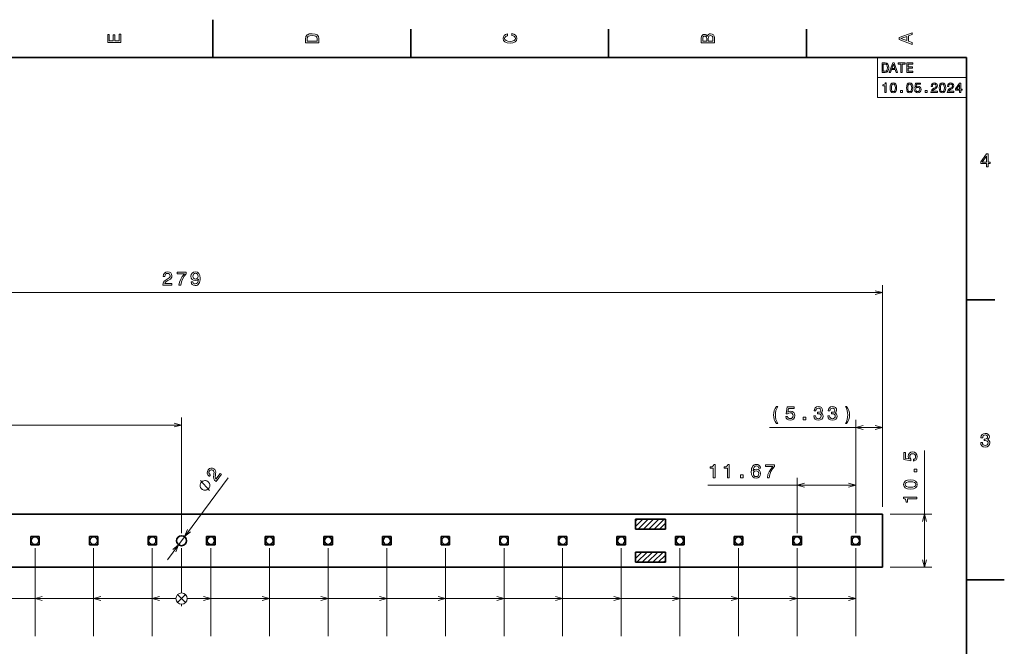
# Model space of a CAD drawing. Extents: x 0 to 420, y 0 to 297.
# Tile 16 of 16: x 159 to 420, y 131 to 297. Entities that reach past the tile are written whole.
import ezdxf

# ---------------------------------------------------------------- set-up
doc = ezdxf.new("R2010")
doc.units = 0

msp = doc.modelspace()

# ---------------------------------------------------------------- linework, layer by layer
at = {"color": 7, "lineweight": 35}
for p, q in [((210, 287), (210, 297)), ((262.5, 287), (262.5, 294.5)), ((315, 287), (315, 294.5)), ((367.5, 287), (367.5, 294.5)), ((410, 287), (10, 287)), ((410, 10), (410, 287)), ((410, 222.699997), (417.5, 222.699997)), ((387.682922, 165.842682), (15.68292, 165.842682)), ((387.682922, 151.842682), (387.682922, 165.842682)), ((322.126251, 164.576019), (330.126251, 164.576019)), ((322.126251, 164.576019), (322.126251, 161.909348)), ((330.126251, 161.909348), (330.126251, 164.576019)), ((161.660309, 159.976013), (163.926971, 159.976013)), ((161.660309, 157.709351), (161.660309, 159.976013)), ((163.926971, 159.976013), (163.926971, 157.709351)), ((177.215851, 159.976013), (179.482513, 159.976013)), ((177.215851, 157.709351), (177.215851, 159.976013)), ((179.482513, 159.976013), (179.482513, 157.709351)), ((192.771423, 159.976013), (195.038086, 159.976013)), ((192.771423, 157.709351), (192.771423, 159.976013)), ((195.038086, 159.976013), (195.038086, 157.709351)), ((208.326965, 159.976013), (210.593628, 159.976013)), ((208.326965, 157.709351), (208.326965, 159.976013)), ((210.593628, 159.976013), (210.593628, 157.709351)), ((223.882538, 159.976013), (226.1492, 159.976013)), ((223.882538, 157.709351), (223.882538, 159.976013)), ((226.1492, 159.976013), (226.1492, 157.709351)), ((239.43811, 159.976013), (241.704773, 159.976013)), ((239.43811, 157.709351), (239.43811, 159.976013)), ((241.704773, 159.976013), (241.704773, 157.709351)), ((254.993652, 159.976013), (257.260315, 159.976013)), ((254.993652, 157.709351), (254.993652, 159.976013)), ((257.260315, 159.976013), (257.260315, 157.709351)), ((270.549225, 159.976013), (272.815887, 159.976013)), ((270.549225, 157.709351), (270.549225, 159.976013)), ((272.815887, 159.976013), (272.815887, 157.709351)), ((286.104767, 159.976013), (288.37146, 159.976013)), ((286.104767, 157.709351), (286.104767, 159.976013)), ((288.37146, 159.976013), (288.37146, 157.709351)), ((301.660339, 159.976013), (303.927002, 159.976013)), ((301.660339, 157.709351), (301.660339, 159.976013)), ((303.927002, 159.976013), (303.927002, 157.709351)), ((317.215881, 159.976013), (319.482544, 159.976013)), ((317.215881, 157.709351), (317.215881, 159.976013)), ((319.482544, 159.976013), (319.482544, 157.709351)), ((330.126251, 161.909348), (322.126251, 161.909348)), ((332.771454, 159.976013), (335.038116, 159.976013)), ((332.771454, 157.709351), (332.771454, 159.976013)), ((335.038116, 159.976013), (335.038116, 157.709351)), ((348.327026, 159.976013), (350.593689, 159.976013)), ((348.327026, 157.709351), (348.327026, 159.976013)), ((350.593689, 159.976013), (350.593689, 157.709351)), ((363.882568, 159.976013), (366.149261, 159.976013)), ((363.882568, 157.709351), (363.882568, 159.976013)), ((366.149261, 159.976013), (366.149261, 157.709351)), ((379.43811, 159.976013), (381.704803, 159.976013)), ((379.43811, 157.709351), (379.43811, 159.976013)), ((381.704803, 159.976013), (381.704803, 157.709351)), ((163.926971, 157.709351), (161.660309, 157.709351)), ((179.482513, 157.709351), (177.215851, 157.709351)), ((195.038086, 157.709351), (192.771423, 157.709351)), ((210.593628, 157.709351), (208.326965, 157.709351)), ((226.1492, 157.709351), (223.882538, 157.709351)), ((241.704773, 157.709351), (239.43811, 157.709351)), ((257.260315, 157.709351), (254.993652, 157.709351)), ((272.815887, 157.709351), (270.549225, 157.709351)), ((288.37146, 157.709351), (286.104767, 157.709351)), ((303.927002, 157.709351), (301.660339, 157.709351)), ((319.482544, 157.709351), (317.215881, 157.709351)), ((335.038116, 157.709351), (332.771454, 157.709351)), ((350.593689, 157.709351), (348.327026, 157.709351)), ((366.149261, 157.709351), (363.882568, 157.709351)), ((381.704803, 157.709351), (379.43811, 157.709351)), ((330.126251, 155.776016), (322.126251, 155.776016)), ((322.126251, 155.776016), (322.126251, 153.109344)), ((330.126251, 153.109344), (330.126251, 155.776016)), ((387.682922, 151.842682), (15.68292, 151.842682)), ((322.126251, 153.109344), (330.126251, 153.109344)), ((410, 148.5), (420, 148.5))]:
    msp.add_line(p, q, dxfattribs=at)
at = {"color": 7, "lineweight": 13}
for p, q in [((386.314117, 287), (410, 287)), ((386.314117, 287), (386.314117, 276.361664)), ((410, 287), (410, 276.361664)), ((386.314117, 281.680847), (410, 281.680847)), ((386.314117, 276.361664), (410, 276.361664)), ((387.682922, 167.842682), (387.682922, 226.621323)), ((15.68292, 224.621323), (387.682922, 224.621323)), ((201.682922, 160.842682), (201.682922, 191.516296)), ((380.571472, 160.842682), (380.571472, 190.876404)), ((387.682922, 167.842682), (387.682922, 190.876404)), ((81.239586, 189.516296), (201.682922, 189.516296)), ((357.697388, 188.876404), (387.682922, 188.876404)), ((398.795959, 151.842682), (398.795959, 182.726456)), ((197.908112, 153.757217), (214.070557, 175.531433)), ((365.01593, 160.842682), (365.01593, 175.552551)), ((380.571472, 160.842682), (380.571472, 175.552551)), ((341.359406, 173.552551), (380.571472, 173.552551)), ((389.682922, 165.842682), (400.795959, 165.842682)), ((322.126251, 162.604721), (324.097565, 164.576019)), ((322.126251, 164.018921), (322.68335, 164.576019)), ((322.845093, 161.909348), (325.51178, 164.576019)), ((324.259308, 161.909348), (326.925964, 164.576019)), ((325.673523, 161.909348), (328.34021, 164.576019)), ((327.087738, 161.909348), (329.754395, 164.576019)), ((328.501953, 161.909348), (330.126251, 163.533646)), ((329.916168, 161.909348), (330.126251, 162.119431)), ((162.79364, 156.842682), (162.79364, 133.489853)), ((178.349182, 156.842682), (178.349182, 133.489853)), ((193.904755, 156.842682), (193.904755, 133.489853)), ((201.682922, 156.842682), (201.682922, 144.989853)), ((201.682922, 156.842682), (201.682922, 144.989853)), ((201.682922, 156.842682), (201.682922, 144.989853)), ((201.682922, 156.842682), (201.682922, 144.989853)), ((201.682922, 156.842682), (201.682922, 144.989853)), ((201.682922, 156.842682), (201.682922, 144.989853)), ((201.682922, 156.842682), (201.682922, 144.989853)), ((201.682922, 156.842682), (201.682922, 144.989853)), ((201.682922, 156.842682), (201.682922, 144.989853)), ((201.682922, 156.842682), (201.682922, 144.989853)), ((201.682922, 156.842682), (201.682922, 144.989853)), ((201.682922, 156.842682), (201.682922, 144.989853)), ((201.682922, 156.842682), (201.682922, 144.989853)), ((201.682922, 156.842682), (201.682922, 144.989853)), ((201.682922, 156.842682), (201.682922, 144.989853)), ((201.682922, 156.842682), (201.682922, 144.989853)), ((201.682922, 156.842682), (201.682922, 144.989853)), ((201.682922, 156.842682), (201.682922, 144.989853)), ((201.682922, 156.842682), (201.682922, 144.989853)), ((201.682922, 156.842682), (201.682922, 144.989853)), ((201.682922, 156.842682), (201.682922, 144.989853)), ((201.682922, 156.842682), (201.682922, 144.989853)), ((201.682922, 156.842682), (201.682922, 144.989853)), ((201.682922, 156.842682), (201.682922, 144.989853)), ((209.460327, 156.842682), (209.460327, 133.489853)), ((225.015869, 156.842682), (225.015869, 133.489853)), ((240.571411, 156.842682), (240.571411, 133.489853)), ((256.126984, 156.842682), (256.126984, 133.489853)), ((271.682556, 156.842682), (271.682556, 133.489853)), ((287.238098, 156.842682), (287.238098, 133.489853)), ((302.793671, 156.842682), (302.793671, 133.489853)), ((318.349243, 156.842682), (318.349243, 133.489853)), ((333.904785, 156.842682), (333.904785, 133.489853)), ((349.460358, 156.842682), (349.460358, 133.489853)), ((365.01593, 156.842682), (365.01593, 133.489853)), ((380.571472, 156.842682), (380.571472, 133.489853)), ((322.126251, 154.119431), (323.782837, 155.776016)), ((322.126251, 155.533646), (322.368622, 155.776016)), ((322.530396, 153.109344), (325.197052, 155.776016)), ((323.94458, 153.109344), (326.611267, 155.776016)), ((325.358826, 153.109344), (328.025482, 155.776016)), ((326.77301, 153.109344), (329.439697, 155.776016)), ((328.187256, 153.109344), (330.126251, 155.04837)), ((329.60144, 153.109344), (330.126251, 153.634155)), ((389.682922, 151.842682), (400.795959, 151.842682)), ((200.622253, 142.429199), (202.743591, 144.550507)), ((202.743591, 142.429199), (200.622253, 144.550507)), ((200.622253, 142.429199), (202.743591, 144.550507)), ((202.743591, 142.429199), (200.622253, 144.550507)), ((200.622253, 142.429199), (202.743591, 144.550507)), ((202.743591, 142.429199), (200.622253, 144.550507)), ((200.622253, 142.429199), (202.743591, 144.550507)), ((202.743591, 142.429199), (200.622253, 144.550507)), ((200.622253, 142.429199), (202.743591, 144.550507)), ((202.743591, 142.429199), (200.622253, 144.550507)), ((200.622253, 142.429199), (202.743591, 144.550507)), ((202.743591, 142.429199), (200.622253, 144.550507)), ((200.622253, 142.429199), (202.743591, 144.550507)), ((202.743591, 142.429199), (200.622253, 144.550507)), ((200.622253, 142.429199), (202.743591, 144.550507)), ((202.743591, 142.429199), (200.622253, 144.550507)), ((200.622253, 142.429199), (202.743591, 144.550507)), ((202.743591, 142.429199), (200.622253, 144.550507)), ((200.622253, 142.429199), (202.743591, 144.550507)), ((202.743591, 142.429199), (200.622253, 144.550507)), ((200.622253, 142.429199), (202.743591, 144.550507)), ((202.743591, 142.429199), (200.622253, 144.550507)), ((200.622253, 142.429199), (202.743591, 144.550507)), ((202.743591, 142.429199), (200.622253, 144.550507)), ((202.743591, 144.550507), (200.622253, 142.429199)), ((200.622253, 144.550507), (202.743591, 142.429199)), ((202.743591, 144.550507), (200.622253, 142.429199)), ((200.622253, 144.550507), (202.743591, 142.429199)), ((202.743591, 144.550507), (200.622253, 142.429199)), ((200.622253, 144.550507), (202.743591, 142.429199)), ((202.743591, 144.550507), (200.622253, 142.429199)), ((200.622253, 144.550507), (202.743591, 142.429199)), ((202.743591, 144.550507), (200.622253, 142.429199)), ((200.622253, 144.550507), (202.743591, 142.429199)), ((202.743591, 144.550507), (200.622253, 142.429199)), ((200.622253, 144.550507), (202.743591, 142.429199)), ((202.743591, 144.550507), (200.622253, 142.429199)), ((200.622253, 144.550507), (202.743591, 142.429199)), ((202.743591, 144.550507), (200.622253, 142.429199)), ((200.622253, 144.550507), (202.743591, 142.429199)), ((202.743591, 144.550507), (200.622253, 142.429199)), ((200.622253, 144.550507), (202.743591, 142.429199)), ((202.743591, 144.550507), (200.622253, 142.429199)), ((200.622253, 144.550507), (202.743591, 142.429199)), ((202.743591, 144.550507), (200.622253, 142.429199)), ((200.622253, 144.550507), (202.743591, 142.429199)), ((202.743591, 144.550507), (200.622253, 142.429199)), ((200.622253, 144.550507), (202.743591, 142.429199)), ((22.793587, 143.489853), (200.182922, 143.489853)), ((38.349148, 143.489853), (200.182922, 143.489853)), ((53.904709, 143.489853), (200.182922, 143.489853)), ((69.460266, 143.489853), (200.182922, 143.489853)), ((85.015823, 143.489853), (200.182922, 143.489853)), ((100.571388, 143.489853), (200.182922, 143.489853)), ((116.126953, 143.489853), (200.182922, 143.489853)), ((131.682495, 143.489853), (200.182922, 143.489853)), ((147.238068, 143.489853), (200.182922, 143.489853)), ((162.79364, 143.489853), (200.182922, 143.489853)), ((178.349182, 143.489853), (200.182922, 143.489853)), ((193.904755, 143.489853), (200.182922, 143.489853)), ((201.682922, 141.989853), (201.682922, 141.489853)), ((201.682922, 141.989853), (201.682922, 141.489853)), ((201.682922, 141.989853), (201.682922, 141.489853)), ((201.682922, 141.989853), (201.682922, 141.489853)), ((201.682922, 141.989853), (201.682922, 141.489853)), ((201.682922, 141.989853), (201.682922, 141.489853)), ((201.682922, 141.989853), (201.682922, 141.489853)), ((201.682922, 141.989853), (201.682922, 141.489853)), ((201.682922, 141.989853), (201.682922, 141.489853)), ((201.682922, 141.989853), (201.682922, 141.489853)), ((201.682922, 141.989853), (201.682922, 141.489853)), ((201.682922, 141.989853), (201.682922, 141.489853)), ((201.682922, 141.989853), (201.682922, 141.489853)), ((201.682922, 141.989853), (201.682922, 141.489853)), ((201.682922, 141.989853), (201.682922, 141.489853)), ((201.682922, 141.989853), (201.682922, 141.489853)), ((201.682922, 141.989853), (201.682922, 141.489853)), ((201.682922, 141.989853), (201.682922, 141.489853)), ((201.682922, 141.989853), (201.682922, 141.489853)), ((201.682922, 141.989853), (201.682922, 141.489853)), ((201.682922, 141.989853), (201.682922, 141.489853)), ((201.682922, 141.989853), (201.682922, 141.489853)), ((201.682922, 141.989853), (201.682922, 141.489853)), ((201.682922, 141.989853), (201.682922, 141.489853)), ((203.182922, 143.489853), (209.460327, 143.489853)), ((203.182922, 143.489853), (225.015869, 143.489853)), ((203.182922, 143.489853), (240.571411, 143.489853)), ((203.182922, 143.489853), (256.126984, 143.489853)), ((203.182922, 143.489853), (271.682556, 143.489853)), ((203.182922, 143.489853), (287.238098, 143.489853)), ((203.182922, 143.489853), (302.793671, 143.489853)), ((203.182922, 143.489853), (318.349243, 143.489853)), ((203.182922, 143.489853), (333.904785, 143.489853)), ((203.182922, 143.489853), (349.460358, 143.489853)), ((203.182922, 143.489853), (365.01593, 143.489853)), ((203.182922, 143.489853), (380.571472, 143.489853))]:
    msp.add_line(p, q, dxfattribs=at)
for points in [[(185.583206, 290.940918), (185.583206, 293.159943), (185.159576, 293.159943), (185.159576, 291.404907), (183.974411, 291.404907), (183.974411, 292.968292), (183.555832, 292.968292), (183.555832, 291.404907), (182.506836, 291.404907), (182.506836, 293.119598), (182.083206, 293.119598), (182.083206, 290.940918)], [(234.583206, 291.994965), (234.583206, 290.829987), (238.083206, 290.829987), (238.083206, 291.994965), (237.97226, 292.544678), (237.634354, 292.953186), (237.084641, 293.205322), (236.333206, 293.296112), (235.566635, 293.215424), (235.264038, 293.114563), (235.021973, 292.973358), (234.694153, 292.56485), (234.613464, 292.297546)], [(235.001801, 291.959656), (235.077438, 292.342957), (235.309433, 292.605194), (235.722977, 292.761536), (236.333206, 292.811951), (236.923264, 292.7565), (237.336807, 292.600159), (237.583923, 292.332855), (237.664612, 291.959656), (237.664612, 291.299011), (235.001801, 291.299011)], [(289.282074, 292.817017), (289.705688, 292.716156), (290.008301, 292.549713), (290.194885, 292.317719), (290.255402, 292.04541), (290.164642, 291.71759), (289.892303, 291.460388), (289.448486, 291.28891), (288.833221, 291.233429), (288.222992, 291.28891), (287.774139, 291.455353), (287.501801, 291.712555), (287.405975, 292.04541), (287.456421, 292.287476), (287.597626, 292.494232), (287.824585, 292.65564), (288.137268, 292.766571), (288.137268, 293.245697), (287.658142, 293.094391), (287.295044, 292.832153), (287.068085, 292.47406), (286.987396, 292.04541), (287.113495, 291.510803), (287.466492, 291.102325), (288.046478, 290.840057), (288.833221, 290.749298), (289.619965, 290.840057), (290.199951, 291.102325), (290.558014, 291.510803), (290.679047, 292.04541), (290.583221, 292.514404), (290.315918, 292.89267), (289.877167, 293.159943), (289.282074, 293.301147)], [(341.192017, 292.630402), (340.899506, 292.983429), (340.70282, 293.074219), (340.460754, 293.104462), (340.082489, 293.03891), (339.810181, 292.842224), (339.643738, 292.524506), (339.583221, 292.080688), (339.583221, 290.835022), (343.083221, 290.835022), (343.083221, 292.151306), (343.012604, 292.620331), (342.805847, 292.968292), (342.478027, 293.18515), (342.034241, 293.260803), (341.736694, 293.215424), (341.489563, 293.094391), (341.308014, 292.897705)], [(341.035675, 291.984863), (341.035675, 291.299011), (340.001801, 291.299011), (340.001801, 292.025208), (340.032074, 292.297546), (340.122833, 292.489197), (340.279175, 292.605194), (340.511169, 292.645538), (340.743164, 292.600159), (340.904541, 292.479126), (341.005402, 292.272339)], [(342.664642, 292.095825), (342.664642, 291.299011), (341.45929, 291.299011), (341.45929, 292.050446), (341.494598, 292.368164), (341.600525, 292.595093), (341.782074, 292.731262), (342.044312, 292.776672), (342.321686, 292.731262), (342.513336, 292.605194), (342.629333, 292.393372)], [(395.583221, 290.466858), (395.583221, 290.930847), (394.554413, 291.299011), (394.554413, 292.695984), (395.583221, 293.064117), (395.583221, 293.538177), (392.078186, 292.257202), (392.078186, 291.742798)], [(394.125732, 291.460388), (392.582489, 292), (394.125732, 292.539642)], [(388.394806, 285.530975), (387.562683, 285.530975), (387.562683, 283.030975), (388.394806, 283.030975), (388.787476, 283.110229), (389.079254, 283.351593), (389.259369, 283.744232), (389.324219, 284.280975), (389.266571, 284.828522), (389.194519, 285.044678), (389.093658, 285.21756), (388.80188, 285.451721), (388.610962, 285.509369)], [(388.369598, 285.231995), (388.643372, 285.177948), (388.830688, 285.012238), (388.942352, 284.716858), (388.978394, 284.280975), (388.938751, 283.859497), (388.827087, 283.564117), (388.636169, 283.387604), (388.369598, 283.329956), (387.897705, 283.329956), (387.897705, 285.231995)], [(389.471893, 283.030975), (389.803314, 283.030975), (390.066284, 283.765839), (391.064117, 283.765839), (391.327087, 283.030975), (391.66571, 283.030975), (390.750702, 285.534576), (390.38327, 285.534576)], [(390.181549, 284.072052), (390.566986, 285.174347), (390.952454, 284.072052)], [(392.569885, 283.030975), (392.901306, 283.030975), (392.901306, 285.228394), (393.657776, 285.228394), (393.657776, 285.530975), (391.809784, 285.530975), (391.809784, 285.228394), (392.569885, 285.228394)], [(394.147705, 283.030975), (395.732697, 283.030975), (395.732697, 283.333557), (394.479095, 283.333557), (394.479095, 284.180115), (395.595825, 284.180115), (395.595825, 284.479095), (394.479095, 284.479095), (394.479095, 285.228394), (395.703888, 285.228394), (395.703888, 285.530975), (394.147705, 285.530975)], [(388.333557, 277.711823), (388.661377, 277.711823), (388.661377, 280.229828), (388.416412, 280.229828), (388.351593, 280.010101), (388.221893, 279.862396), (388.023773, 279.77594), (387.75, 279.747131), (387.75, 279.491364), (388.333557, 279.491364)], [(389.698853, 278.933014), (389.752869, 278.367432), (389.92218, 277.963989), (390.192352, 277.719025), (390.566986, 277.639771), (390.938049, 277.719025), (391.208221, 277.963989), (391.373901, 278.367432), (391.431549, 278.933014), (391.373901, 279.494965), (391.305481, 279.718292), (391.208221, 279.902039), (390.938049, 280.146973), (390.566986, 280.229828), (390.192352, 280.146973), (389.92218, 279.898407), (389.752869, 279.494965)], [(390.044678, 278.933014), (390.073486, 279.368896), (390.163544, 279.682281), (390.325653, 279.865997), (390.566986, 279.930847), (390.804749, 279.865997), (390.966858, 279.682281), (391.056915, 279.368896), (391.085724, 278.933014), (391.056915, 278.49353), (390.966858, 278.180115), (390.804749, 277.996399), (390.566986, 277.935181), (390.325653, 277.996399), (390.163544, 278.180115), (390.073486, 278.49353)], [(394.036011, 278.933014), (394.090057, 278.367432), (394.259369, 277.963989), (394.529541, 277.719025), (394.904175, 277.639771), (395.275208, 277.719025), (395.54538, 277.963989), (395.71109, 278.367432), (395.768738, 278.933014), (395.71109, 279.494965), (395.642639, 279.718292), (395.54538, 279.902039), (395.275208, 280.146973), (394.904175, 280.229828), (394.529541, 280.146973), (394.259369, 279.898407), (394.090057, 279.494965)], [(394.381836, 278.933014), (394.410645, 279.368896), (394.500732, 279.682281), (394.662811, 279.865997), (394.904175, 279.930847), (395.141937, 279.865997), (395.304016, 279.682281), (395.394104, 279.368896), (395.422913, 278.933014), (395.394104, 278.49353), (395.304016, 278.180115), (395.141937, 277.996399), (394.904175, 277.935181), (394.662811, 277.996399), (394.500732, 278.180115), (394.410645, 278.49353)], [(396.179382, 278.363831), (396.258636, 278.068451), (396.43515, 277.837891), (396.694519, 277.693817), (397.02594, 277.639771), (397.389771, 277.70462), (397.674347, 277.881134), (397.854462, 278.162109), (397.922913, 278.522339), (397.861664, 278.857361), (397.688751, 279.120331), (397.418579, 279.289642), (397.069153, 279.350861), (396.798981, 279.307648), (396.590057, 279.188782), (396.690918, 279.862396), (397.786011, 279.862396), (397.786011, 280.157776), (396.449554, 280.157776), (396.251434, 278.832153), (396.539612, 278.832153), (396.748566, 279.001434), (397.015137, 279.062683), (397.245667, 279.023071), (397.42218, 278.907776), (397.533844, 278.731262), (397.573486, 278.504333), (397.533844, 278.277374), (397.418579, 278.100861), (397.242065, 277.989197), (397.015137, 277.949585), (396.824219, 277.974792), (396.676514, 278.057648), (396.568451, 278.187317), (396.514404, 278.363831)], [(400.530975, 277.711823), (402.249268, 277.711823), (402.249268, 278.021606), (400.891205, 278.021606), (400.966858, 278.190918), (401.096527, 278.331421), (401.496399, 278.587189), (401.708923, 278.695251), (401.946686, 278.850159), (402.115997, 279.030273), (402.213257, 279.242798), (402.249268, 279.484161), (402.188049, 279.786743), (402.018738, 280.024506), (401.759369, 280.175812), (401.424347, 280.229828), (401.078522, 280.16861), (400.815552, 279.999298), (400.64624, 279.729126), (400.588623, 279.372498), (400.588623, 279.322052), (400.916412, 279.322052), (400.916412, 279.350861), (400.948853, 279.595825), (401.046112, 279.77594), (401.201019, 279.891205), (401.406342, 279.930847), (401.615265, 279.894806), (401.770172, 279.804749), (401.871033, 279.664276), (401.907043, 279.487762), (401.881836, 279.322052), (401.813385, 279.181549), (401.69812, 279.059082), (401.539612, 278.951019), (401.327087, 278.835754), (400.97406, 278.612396), (400.725494, 278.374634), (400.57782, 278.086456), (400.530975, 277.722626)], [(402.710358, 278.933014), (402.764404, 278.367432), (402.933716, 277.963989), (403.203888, 277.719025), (403.578522, 277.639771), (403.949554, 277.719025), (404.219727, 277.963989), (404.385437, 278.367432), (404.443085, 278.933014), (404.385437, 279.494965), (404.316986, 279.718292), (404.219727, 279.902039), (403.949554, 280.146973), (403.578522, 280.229828), (403.203888, 280.146973), (402.933716, 279.898407), (402.764404, 279.494965)], [(403.056183, 278.933014), (403.085022, 279.368896), (403.175079, 279.682281), (403.337158, 279.865997), (403.578522, 279.930847), (403.816284, 279.865997), (403.978394, 279.682281), (404.068451, 279.368896), (404.09726, 278.933014), (404.068451, 278.49353), (403.978394, 278.180115), (403.816284, 277.996399), (403.578522, 277.935181), (403.337158, 277.996399), (403.175079, 278.180115), (403.085022, 278.49353)], [(404.868164, 277.711823), (406.586456, 277.711823), (406.586456, 278.021606), (405.228394, 278.021606), (405.304016, 278.190918), (405.433716, 278.331421), (405.833557, 278.587189), (406.046112, 278.695251), (406.283875, 278.850159), (406.453156, 279.030273), (406.550415, 279.242798), (406.586456, 279.484161), (406.525208, 279.786743), (406.355896, 280.024506), (406.096527, 280.175812), (405.761536, 280.229828), (405.41571, 280.16861), (405.15274, 279.999298), (404.983429, 279.729126), (404.925781, 279.372498), (404.925781, 279.322052), (405.253601, 279.322052), (405.253601, 279.350861), (405.286011, 279.595825), (405.38327, 279.77594), (405.538177, 279.891205), (405.7435, 279.930847), (405.952454, 279.894806), (406.107361, 279.804749), (406.208221, 279.664276), (406.244232, 279.487762), (406.219025, 279.322052), (406.150574, 279.181549), (406.035309, 279.059082), (405.876801, 278.951019), (405.664246, 278.835754), (405.311249, 278.612396), (405.062683, 278.374634), (404.914978, 278.086456), (404.868164, 277.722626)], [(408.113831, 277.711823), (408.438049, 277.711823), (408.438049, 278.331421), (408.794678, 278.331421), (408.794678, 278.619598), (408.438049, 278.619598), (408.438049, 280.157776), (408.110229, 280.157776), (407.015137, 278.648407), (407.015137, 278.331421), (408.113831, 278.331421)], [(407.317719, 278.619598), (408.113831, 279.739929), (408.113831, 278.619598)], [(392.48703, 277.711823), (392.984131, 277.711823), (392.984131, 278.248566), (392.48703, 278.248566)], [(398.992798, 277.711823), (399.489899, 277.711823), (399.489899, 278.248566), (398.992798, 278.248566)], [(415.277374, 257.966766), (415.731262, 257.966766), (415.731262, 258.834198), (416.23056, 258.834198), (416.23056, 259.237671), (415.731262, 259.237671), (415.731262, 261.391113), (415.272339, 261.391113), (413.739197, 259.278015), (413.739197, 258.834198), (415.277374, 258.834198)], [(414.162842, 259.237671), (415.277374, 260.806091), (415.277374, 259.237671)], [(196.71637, 226.621323), (199.121979, 226.621323), (199.121979, 227.055038), (197.220703, 227.055038), (197.326599, 227.292068), (197.508148, 227.488754), (198.067963, 227.846832), (198.365509, 227.998123), (198.698364, 228.214981), (198.935394, 228.467133), (199.071564, 228.764694), (199.121979, 229.102585), (199.036255, 229.526215), (198.799225, 229.85907), (198.436096, 230.070892), (197.967102, 230.146545), (197.482941, 230.060806), (197.114777, 229.823761), (196.877747, 229.445526), (196.797058, 228.946243), (196.797058, 228.875641), (197.255981, 228.875641), (197.255981, 228.915985), (197.301392, 229.258926), (197.437561, 229.511093), (197.654419, 229.67247), (197.941864, 229.727951), (198.234375, 229.677521), (198.451233, 229.551437), (198.592468, 229.354752), (198.642883, 229.107635), (198.607574, 228.875641), (198.511749, 228.678955), (198.350372, 228.507492), (198.128479, 228.356186), (197.830933, 228.194809), (197.33667, 227.882126), (196.988708, 227.549271), (196.781921, 227.145813), (196.71637, 226.636444)], [(200.981934, 226.621323), (201.491302, 226.621323), (201.657715, 227.453461), (201.950226, 228.230103), (202.36377, 228.951294), (202.903381, 229.627075), (202.903381, 230.04567), (200.502808, 230.04567), (200.502808, 229.586731), (202.41925, 229.586731), (201.864502, 228.905899), (201.445923, 228.194809), (201.153381, 227.438324)], [(204.208588, 227.488754), (204.284241, 227.090332), (204.501099, 226.7827), (204.844025, 226.591064), (205.297913, 226.520447), (205.595459, 226.555756), (205.862762, 226.646545), (206.089722, 226.802872), (206.281372, 227.02478), (206.432648, 227.302155), (206.54361, 227.645096), (206.609161, 228.038467), (206.634399, 228.492355), (206.548645, 229.203461), (206.301514, 229.7229), (205.908142, 230.035583), (205.36853, 230.146545), (204.874298, 230.055756), (204.501099, 229.81369), (204.259033, 229.440491), (204.178345, 228.971466), (204.259033, 228.487305), (204.496033, 228.119156), (204.84906, 227.887177), (205.297913, 227.811523), (205.771973, 227.907349), (206.130066, 228.19986), (206.049377, 227.640045), (205.888, 227.241638), (205.640869, 227.004608), (205.302979, 226.928955), (205.04071, 226.964264), (204.84906, 227.075211), (204.722992, 227.251724), (204.672546, 227.488754)], [(204.667511, 228.976501), (204.717957, 229.289185), (204.859161, 229.536316), (205.081055, 229.692642), (205.36853, 229.748123), (205.666077, 229.692642), (205.893005, 229.536316), (206.034241, 229.294235), (206.089722, 228.981552), (206.034241, 228.663818), (205.893005, 228.426788), (205.661041, 228.280548), (205.353394, 228.230103), (205.076019, 228.280548), (204.859161, 228.426788), (204.717957, 228.658783)], [(359.583557, 189.903076), (359.901276, 189.903076), (359.6138, 190.437653), (359.412079, 190.997452), (359.286011, 191.587509), (359.245667, 192.182617), (359.286011, 192.77771), (359.412079, 193.362732), (359.6138, 193.927567), (359.901276, 194.462143), (359.583557, 194.462143), (359.215393, 193.907394), (358.958191, 193.357681), (358.806885, 192.782745), (358.761505, 192.182617), (358.806885, 191.577423), (358.958191, 191.007538), (359.215393, 190.457825)], [(362.000671, 191.789246), (362.111633, 191.375702), (362.358765, 191.052917), (362.721863, 190.851196), (363.185852, 190.775543), (363.69519, 190.866333), (364.093628, 191.113449), (364.345795, 191.506821), (364.44162, 192.011139), (364.355896, 192.480164), (364.1138, 192.848312), (363.735535, 193.085342), (363.246338, 193.171082), (362.868103, 193.110565), (362.575623, 192.944138), (362.716827, 193.887222), (364.249969, 193.887222), (364.249969, 194.300766), (362.378906, 194.300766), (362.101562, 192.444855), (362.505005, 192.444855), (362.797516, 192.681885), (363.170715, 192.767624), (363.493469, 192.712143), (363.740601, 192.550766), (363.896942, 192.30365), (363.952393, 191.985931), (363.896942, 191.668198), (363.735535, 191.421082), (363.488434, 191.26474), (363.170715, 191.209259), (362.903412, 191.244568), (362.696655, 191.360565), (362.545349, 191.542114), (362.469696, 191.789246)], [(369.452576, 191.97583), (369.452576, 191.940536), (369.533264, 191.45639), (369.770325, 191.093262), (370.143494, 190.861282), (370.637756, 190.775543), (371.162231, 190.861282), (371.555603, 191.083191), (371.807739, 191.436218), (371.898529, 191.890106), (371.858215, 192.187653), (371.747253, 192.429718), (371.565674, 192.616333), (371.323608, 192.752502), (371.651428, 193.024826), (371.767426, 193.458542), (371.691772, 193.851913), (371.474915, 194.149475), (371.121887, 194.33606), (370.637756, 194.401627), (370.183838, 194.320938), (369.835876, 194.09903), (369.608887, 193.746002), (369.533264, 193.276993), (369.533264, 193.241684), (369.982117, 193.241684), (370.022461, 193.564453), (370.153564, 193.796448), (370.365417, 193.937653), (370.662933, 193.988083), (370.925171, 193.947739), (371.116821, 193.841827), (371.232849, 193.670364), (371.278198, 193.43837), (371.232849, 193.191254), (371.111786, 193.024826), (370.899994, 192.923965), (370.612518, 192.893707), (370.415833, 192.898743), (370.415833, 192.500336), (370.662933, 192.510422), (370.980682, 192.465027), (371.217712, 192.343994), (371.358887, 192.147308), (371.409363, 191.890106), (371.353851, 191.597595), (371.207611, 191.380737), (370.975647, 191.244568), (370.667969, 191.199188), (370.350281, 191.249603), (370.118286, 191.400909), (369.972015, 191.642975), (369.916565, 191.97583)], [(373.188568, 191.97583), (373.188568, 191.940536), (373.269257, 191.45639), (373.506317, 191.093262), (373.879486, 190.861282), (374.373749, 190.775543), (374.898254, 190.861282), (375.291595, 191.083191), (375.543762, 191.436218), (375.634521, 191.890106), (375.594208, 192.187653), (375.483246, 192.429718), (375.301697, 192.616333), (375.059631, 192.752502), (375.387421, 193.024826), (375.503418, 193.458542), (375.427795, 193.851913), (375.210907, 194.149475), (374.85788, 194.33606), (374.373749, 194.401627), (373.919861, 194.320938), (373.571869, 194.09903), (373.34491, 193.746002), (373.269257, 193.276993), (373.269257, 193.241684), (373.718109, 193.241684), (373.758484, 193.564453), (373.889587, 193.796448), (374.10141, 193.937653), (374.398926, 193.988083), (374.661194, 193.947739), (374.852844, 193.841827), (374.968842, 193.670364), (375.014221, 193.43837), (374.968842, 193.191254), (374.847778, 193.024826), (374.635986, 192.923965), (374.348511, 192.893707), (374.151825, 192.898743), (374.151825, 192.500336), (374.398926, 192.510422), (374.716675, 192.465027), (374.953705, 192.343994), (375.09491, 192.147308), (375.145355, 191.890106), (375.089844, 191.597595), (374.943604, 191.380737), (374.711639, 191.244568), (374.403992, 191.199188), (374.086273, 191.249603), (373.854309, 191.400909), (373.708008, 191.642975), (373.652557, 191.97583)], [(378.132385, 189.903076), (378.495483, 190.457825), (378.752686, 191.007538), (378.903992, 191.577423), (378.954407, 192.182617), (378.903992, 192.782745), (378.752686, 193.357681), (378.495483, 193.907394), (378.132385, 194.462143), (377.814636, 194.462143), (378.097046, 193.927567), (378.298798, 193.362732), (378.419861, 192.77771), (378.46521, 192.182617), (378.419861, 191.587509), (378.298798, 190.997452), (378.09201, 190.437653), (377.814636, 189.903076)], [(366.639465, 190.876404), (367.335419, 190.876404), (367.335419, 191.627853), (366.639465, 191.627853)], [(413.729126, 184.866226), (413.729126, 184.830917), (413.809814, 184.346771), (414.046844, 183.983658), (414.420044, 183.751663), (414.914276, 183.665939), (415.438782, 183.751663), (415.832153, 183.973572), (416.08429, 184.326599), (416.175079, 184.780487), (416.134735, 185.078033), (416.023773, 185.320114), (415.842224, 185.506714), (415.600159, 185.642883), (415.927948, 185.915222), (416.043945, 186.348938), (415.968292, 186.74231), (415.751434, 187.039856), (415.398407, 187.226456), (414.914276, 187.292023), (414.460388, 187.211319), (414.112396, 186.989426), (413.885468, 186.636398), (413.809814, 186.167374), (413.809814, 186.13208), (414.258636, 186.13208), (414.299011, 186.454834), (414.430115, 186.686829), (414.641937, 186.828033), (414.939484, 186.878479), (415.201721, 186.83812), (415.393372, 186.732224), (415.509369, 186.560745), (415.554749, 186.328766), (415.509369, 186.081635), (415.388336, 185.915222), (415.176514, 185.814346), (414.889069, 185.784088), (414.692383, 185.789139), (414.692383, 185.390717), (414.939484, 185.400803), (415.257202, 185.355423), (415.494232, 185.234375), (415.635468, 185.037689), (415.685883, 184.780487), (415.630402, 184.487976), (415.484161, 184.271118), (415.252167, 184.134949), (414.944519, 184.089569), (414.626801, 184.139999), (414.394806, 184.29129), (414.248566, 184.533371), (414.193085, 184.866226)], [(395.883118, 179.957733), (396.296692, 180.06868), (396.619446, 180.315796), (396.821167, 180.678909), (396.89682, 181.142883), (396.80603, 181.652252), (396.558929, 182.050674), (396.165527, 182.302826), (395.661224, 182.398651), (395.1922, 182.312912), (394.824066, 182.070847), (394.587006, 181.692596), (394.501282, 181.2034), (394.561829, 180.825165), (394.728241, 180.532654), (393.785126, 180.673874), (393.785126, 182.207001), (393.371582, 182.207001), (393.371582, 180.335968), (395.227509, 180.058594), (395.227509, 180.462051), (394.990479, 180.754562), (394.904755, 181.127762), (394.960205, 181.450531), (395.121582, 181.697647), (395.368713, 181.853989), (395.686462, 181.909454), (396.00415, 181.853989), (396.251282, 181.692596), (396.407593, 181.44548), (396.463104, 181.127762), (396.427795, 180.860474), (396.311829, 180.653687), (396.130249, 180.502396), (395.883118, 180.426758)], [(210.826416, 174.516479), (212.260223, 176.44812), (211.911957, 176.706619), (210.778748, 175.179932), (210.65155, 175.40625), (210.601807, 175.669266), (210.647949, 176.332184), (210.703796, 176.661285), (210.728058, 177.0578), (210.66687, 177.398422), (210.509094, 177.68512), (210.267853, 177.927002), (209.876587, 178.110657), (209.468018, 178.118713), (209.081512, 177.953384), (208.741241, 177.621872), (208.521515, 177.182007), (208.492401, 176.745117), (208.654846, 176.329346), (209.00766, 175.96698), (209.064362, 175.924896), (209.337891, 176.293396), (209.305481, 176.317444), (209.05719, 176.558289), (208.935852, 176.817932), (208.935547, 177.088242), (209.062317, 177.352142), (209.277161, 177.556946), (209.50766, 177.65593), (209.749725, 177.6521), (209.978241, 177.545303), (210.143494, 177.378677), (210.244293, 177.184509), (210.285797, 176.952728), (210.275024, 176.684372), (210.227234, 176.349258), (210.183746, 175.766037), (210.243622, 175.288239), (210.444336, 174.881729), (210.81427, 174.525497)], [(342.786621, 175.552551), (343.245575, 175.552551), (343.245575, 179.077774), (342.902649, 179.077774), (342.811859, 178.770142), (342.63031, 178.56337), (342.352905, 178.442322), (341.969635, 178.401978), (341.969635, 178.043915), (342.786621, 178.043915)], [(346.522644, 175.552551), (346.981598, 175.552551), (346.981598, 179.077774), (346.638672, 179.077774), (346.547882, 178.770142), (346.366333, 178.56337), (346.088928, 178.442322), (345.705658, 178.401978), (345.705658, 178.043915), (346.522644, 178.043915)], [(355.295868, 178.109482), (355.200043, 178.517975), (354.978149, 178.820572), (354.635193, 179.012207), (354.191406, 179.077774), (353.89386, 179.04248), (353.636658, 178.946655), (353.409698, 178.790314), (353.218048, 178.568405), (353.066772, 178.291031), (352.955811, 177.95314), (352.885193, 177.554718), (352.865021, 177.105865), (352.945709, 176.38974), (353.192841, 175.870285), (353.591248, 175.557602), (354.135925, 175.451691), (354.625122, 175.54248), (354.998291, 175.77951), (355.240387, 176.15271), (355.326111, 176.62677), (355.240387, 177.105865), (355.008392, 177.47403), (354.65033, 177.706024), (354.206543, 177.786713), (353.727417, 177.685852), (353.369354, 177.398376), (353.445007, 177.95314), (353.606384, 178.351547), (353.853516, 178.588577), (354.196442, 178.669281), (354.448608, 178.628937), (354.640259, 178.523026), (354.766327, 178.346512), (354.831879, 178.109482)], [(357.120483, 175.552551), (357.629883, 175.552551), (357.796295, 176.384689), (358.088806, 177.161346), (358.50235, 177.882538), (359.041962, 178.558319), (359.041962, 178.976913), (356.641388, 178.976913), (356.641388, 178.517975), (358.5578, 178.517975), (358.003052, 177.837143), (357.584473, 177.126038), (357.291962, 176.369568)], [(396.795959, 177.124451), (396.795959, 177.820404), (396.044525, 177.820404), (396.044525, 177.124451)], [(350.001465, 175.552551), (350.697449, 175.552551), (350.697449, 176.304001), (350.001465, 176.304001)], [(354.836914, 176.621719), (354.781433, 176.304001), (354.640259, 176.06192), (354.4133, 175.900543), (354.130859, 175.850113), (353.833313, 175.900543), (353.606384, 176.056885), (353.460144, 176.29895), (353.414734, 176.616684), (353.465149, 176.929352), (353.606384, 177.166397), (353.838379, 177.317688), (354.151062, 177.373169), (354.423401, 177.317688), (354.640259, 177.171432), (354.781433, 176.934402)], [(208.65387, 174.525726), (208.560181, 174.595261), (208.338043, 174.687485), (208.16275, 174.744949), (208.034302, 174.767654), (207.82428, 174.778275), (207.579437, 174.742065), (207.38147, 174.671082), (207.265076, 174.612167), (207.113922, 174.506409), (206.92804, 174.353821), (206.85849, 174.260147), (206.78894, 174.166458), (206.696716, 173.944336), (206.639252, 173.769043), (206.616577, 173.640594), (206.605927, 173.430542), (206.642151, 173.185715), (206.713135, 172.987732), (206.772034, 172.871368), (206.877808, 172.720215), (207.030396, 172.534302), (207.124084, 172.464767), (207.217743, 172.395233), (207.43988, 172.303009), (207.615173, 172.245544), (207.743622, 172.222839), (207.953674, 172.212219), (208.198486, 172.248428), (208.396484, 172.319412), (208.512848, 172.378326), (208.664001, 172.484085), (208.849915, 172.636673), (208.919434, 172.730347), (208.988983, 172.824036), (209.081207, 173.046158), (209.138672, 173.221451), (209.161377, 173.349899), (209.171997, 173.559952), (209.135803, 173.804764), (209.064789, 174.002747), (209.005859, 174.119125), (208.900146, 174.270279), (208.747528, 174.456192)], [(395.086304, 172.520981), (395.878052, 172.596634), (396.442932, 172.833664), (396.785858, 173.211914), (396.89682, 173.736404), (396.785858, 174.255859), (396.442932, 174.634094), (395.878052, 174.866089), (395.086304, 174.946777), (394.299561, 174.866089), (393.986877, 174.770264), (393.729675, 174.634094), (393.386719, 174.255859), (393.270721, 173.736404), (393.386719, 173.211914), (393.734711, 172.833664), (394.299561, 172.596634)], [(395.086304, 173.005142), (394.476074, 173.045486), (394.037323, 173.17157), (393.78009, 173.398514), (393.689331, 173.736404), (393.78009, 174.06926), (394.037323, 174.296204), (394.476074, 174.422287), (395.086304, 174.462631), (395.701599, 174.422287), (396.14032, 174.296204), (396.397552, 174.06926), (396.483276, 173.736404), (396.397552, 173.398514), (396.14032, 173.17157), (395.701599, 173.045486)], [(396.795959, 169.909607), (396.795959, 170.36853), (393.270721, 170.36853), (393.270721, 170.025604), (393.578369, 169.934814), (393.785126, 169.753265), (393.906189, 169.475891), (393.946533, 169.092606), (394.304565, 169.092606), (394.304565, 169.909607)]]:
    msp.add_lwpolyline(points, close=True, dxfattribs=at)
for points in [[(385.751068, 224.103683), (387.682922, 224.621323), (385.751068, 225.138962)], [(199.751068, 188.998657), (201.682922, 189.516296), (199.751068, 190.033936)], [(382.503296, 189.394043), (380.571472, 188.876404), (382.503296, 188.358765)], [(385.751068, 188.358765), (387.682922, 188.876404), (385.751068, 189.394043)], [(209.085571, 172.171173), (206.692383, 174.819321)], [(366.947754, 174.07019), (365.01593, 173.552551), (366.947754, 173.034927)], [(378.639618, 173.034927), (380.571472, 173.552551), (378.639618, 174.07019)], [(399.313599, 163.910828), (398.795959, 165.842682), (398.27832, 163.910828)], [(203.213379, 161.773041), (202.4776, 159.9133), (204.044678, 161.155991)], [(200.152466, 155.912323), (200.888245, 157.772064), (199.321167, 156.529373)], [(398.27832, 153.774536), (398.795959, 151.842682), (399.313599, 153.774536)], [(164.725494, 144.007492), (162.79364, 143.489853), (164.725494, 142.972214)], [(180.281036, 144.007492), (178.349182, 143.489853), (180.281036, 142.972214)], [(195.836609, 144.007492), (193.904755, 143.489853), (195.836609, 142.972214)], [(207.528442, 142.972214), (209.460327, 143.489853), (207.528442, 144.007492)], [(223.084015, 142.972214), (225.015869, 143.489853), (223.084015, 144.007492)], [(238.639587, 142.972214), (240.571411, 143.489853), (238.639587, 144.007492)], [(254.195129, 142.972214), (256.126984, 143.489853), (254.195129, 144.007492)], [(269.750702, 142.972214), (271.682556, 143.489853), (269.750702, 144.007492)], [(285.306274, 142.972214), (287.238098, 143.489853), (285.306274, 144.007492)], [(300.861816, 142.972214), (302.793671, 143.489853), (300.861816, 144.007492)], [(316.417358, 142.972214), (318.349243, 143.489853), (316.417358, 144.007492)], [(331.972931, 142.972214), (333.904785, 143.489853), (331.972931, 144.007492)], [(347.528503, 142.972214), (349.460358, 143.489853), (347.528503, 144.007492)], [(363.084045, 142.972214), (365.01593, 143.489853), (363.084045, 144.007492)], [(378.639618, 142.972214), (380.571472, 143.489853), (378.639618, 144.007492)]]:
    msp.add_lwpolyline(points, dxfattribs=at)
at = {"color": 7, "lineweight": 35}
for centre, radius in [((162.79364, 158.842682), 0.98536), ((178.349182, 158.842682), 0.98536), ((193.904755, 158.842682), 0.98536), ((201.682922, 158.842682), 1.333333), ((209.460327, 158.842682), 0.98536), ((225.015869, 158.842682), 0.98536), ((240.571411, 158.842682), 0.98536), ((256.126984, 158.842682), 0.98536), ((271.682556, 158.842682), 0.98536), ((287.238098, 158.842682), 0.98536), ((302.793671, 158.842682), 0.98536), ((318.349243, 158.842682), 0.98536), ((333.904785, 158.842682), 0.98536), ((349.460358, 158.842682), 0.98536), ((365.01593, 158.842682), 0.98536), ((380.571472, 158.842682), 0.98536)]:
    msp.add_circle(centre, radius, dxfattribs=at)
at = {"color": 7, "lineweight": 13}
msp.add_circle((201.682922, 143.489853), 1.5, dxfattribs=at)
msp.add_circle((201.682922, 143.489853), 1.5, dxfattribs=at)
msp.add_circle((201.682922, 143.489853), 1.5, dxfattribs=at)
msp.add_circle((201.682922, 143.489853), 1.5, dxfattribs=at)
msp.add_circle((201.682922, 143.489853), 1.5, dxfattribs=at)
msp.add_circle((201.682922, 143.489853), 1.5, dxfattribs=at)
msp.add_circle((201.682922, 143.489853), 1.5, dxfattribs=at)
msp.add_circle((201.682922, 143.489853), 1.5, dxfattribs=at)
msp.add_circle((201.682922, 143.489853), 1.5, dxfattribs=at)
msp.add_circle((201.682922, 143.489853), 1.5, dxfattribs=at)
msp.add_circle((201.682922, 143.489853), 1.5, dxfattribs=at)
msp.add_circle((201.682922, 143.489853), 1.5, dxfattribs=at)
msp.add_circle((201.682922, 143.489853), 1.5, dxfattribs=at)
msp.add_circle((201.682922, 143.489853), 1.5, dxfattribs=at)
msp.add_circle((201.682922, 143.489853), 1.5, dxfattribs=at)
msp.add_circle((201.682922, 143.489853), 1.5, dxfattribs=at)
msp.add_circle((201.682922, 143.489853), 1.5, dxfattribs=at)
msp.add_circle((201.682922, 143.489853), 1.5, dxfattribs=at)
msp.add_circle((201.682922, 143.489853), 1.5, dxfattribs=at)
msp.add_circle((201.682922, 143.489853), 1.5, dxfattribs=at)
msp.add_circle((201.682922, 143.489853), 1.5, dxfattribs=at)
msp.add_circle((201.682922, 143.489853), 1.5, dxfattribs=at)
msp.add_circle((201.682922, 143.489853), 1.5, dxfattribs=at)
msp.add_circle((201.682922, 143.489853), 1.5, dxfattribs=at)

doc.saveas('drawing.dxf')
